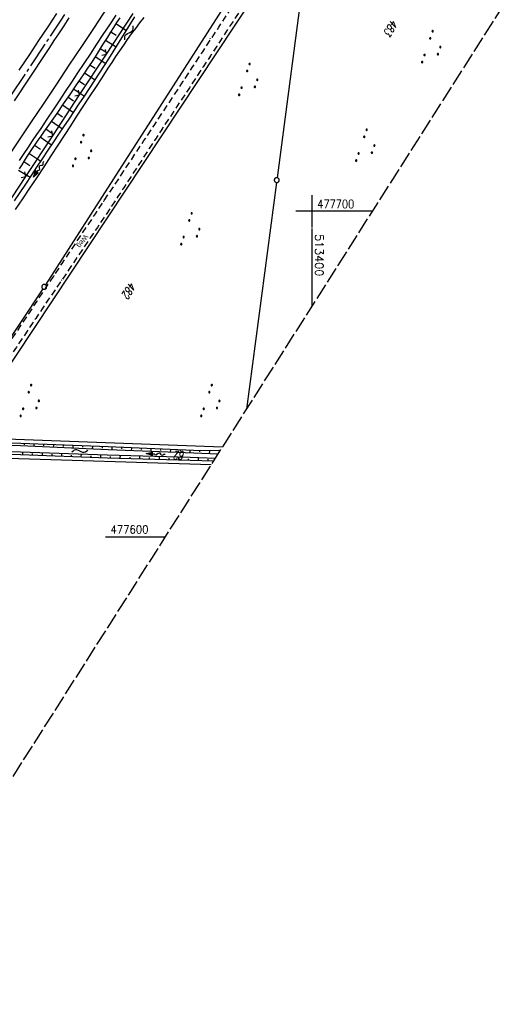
# Model space of a CAD drawing. Extents: x 512721 to 513460, y 476985 to 477919.
# Tile 21 of 23: x 513310 to 513460, y 477456 to 477759. Entities that reach past the tile are written whole.
import ezdxf

# ---------------------------------------------------------------- set-up
doc = ezdxf.new("R2010")
doc.units = 0
doc.header["$LTSCALE"] = 10
doc.header["$MEASUREMENT"] = 0
for name, pattern in [('ACHSE', [5.5, 4, -0.5, 0.5, -0.5]), ('LT00', [0]), ('LT11', [0.3, 0.2, -0.1]), ('LT14', [0.6, 0.5, -0.1])]:
    doc.linetypes.add(name, pattern=pattern)
doc.layers.get('0').update_dxf_attribs({"linetype": 'LT00'})
for name, color, linetype in [('--FLIEßRICHTPFEIL', 180, 'Continuous'), ('--WASSER_NUTZUNG', 180, 'Continuous'), ('-AX-020', 250, 'ACHSE'), ('DFK_AB_L', 21, 'LT00'), ('DFK_AB_P', 7, 'LT00'), ('DFK_FLUR_NR', 250, 'LT00'), ('DFK_GZPKT', 250, 'LT00'), ('DFK_KATASTER', 250, 'LT00'), ('DFK_NUTZUNG', 250, 'LT00'), ('DFK_TOPO-SYM', 252, 'LT00'), ('FELDWEG_TEXT', 1, 'Continuous'), ('V87_AFBR_BAB', 250, 'LT00'), ('V87_BOESCH', 250, 'LT00'), ('V87_BOSCHUNG', 250, 'LT00'), ('V87_FELDWEG', 250, 'LT11'), ('V87_GRABEN', 250, 'LT00'), ('V87_LD_MARK', 250, 'LT00'), ('V87_RASTER', 250, 'LT00'), ('V87_ZAUN', 40, 'LT00')]:
    doc.layers.add(name, color=color, linetype=linetype)
doc.layers.add('-BLATT_87-RAND', color=7, linetype='LT14', plot=False)
doc.styles.add('Beschrift', font='ARIAL.TTF')
doc.styles.get("Standard").update_dxf_attribs({"font": 'romans.shx'})

# ---------------------------------------------------------------- blocks, each defined once
blk = doc.blocks.new('SYMB7301')
at = {"color": 0, "linetype": 'ByBlock'}
for p, q in [((-0.128693, 0), (0, 0.128693)), ((0, -0.128693), (-0.128693, 0)), ((0, 0.128693), (0.128693, 0)), ((0.128693, 0), (0, -0.128693)), ((0.000059, -0.009738), (0.000059, 0.009897)), ((-0.00901, -0.004339), (-0.002225, -0.009749))]:
    blk.add_line(p, q, dxfattribs=at)
for points in [[(-0.002225, 0.009749), (-0.00901, 0.004339), (-0.00901, -0.004339)], [(0.01, 0), (0.006235, 0.007818), (-0.002225, 0.009749)], [(-0.002225, -0.009749), (0.006235, -0.007818), (0.01, 0)]]:
    blk.add_lwpolyline(points, dxfattribs=at)
blk = doc.blocks.new('SYMB7010')
at = {"color": 0, "linetype": 'ByBlock'}
for points in [[(-0.031408, 0.499213), (-0.093728, 0.49134), (-0.15457, 0.475719), (-0.212975, 0.452595), (-0.268021, 0.422333), (-0.31884, 0.385411), (-0.36463, 0.342411), (-0.40467, 0.29401), (-0.438329, 0.240973), (-0.465074, 0.184136), (-0.484486, 0.124395), (-0.496256, 0.062692), (-0.5002, 0)], [(-0.5002, 0), (-0.496256, -0.062692), (-0.484486, -0.124395), (-0.465075, -0.184136), (-0.438329, -0.240973), (-0.404671, -0.29401), (-0.36463, -0.342411), (-0.31884, -0.385411), (-0.268021, -0.422333), (-0.212975, -0.452595), (-0.154571, -0.475719), (-0.093728, -0.49134), (-0.031408, -0.499213), (0.031408, -0.499213)], [(0.5002, 0), (0.496256, 0.062692), (0.484485, 0.124395), (0.465074, 0.184136), (0.438329, 0.240973), (0.40467, 0.29401), (0.36463, 0.342411), (0.31884, 0.385411), (0.268021, 0.422333), (0.212975, 0.452595), (0.15457, 0.475719), (0.093728, 0.49134), (0.031408, 0.499213), (-0.031408, 0.499213)], [(0.031408, -0.499213), (0.093728, -0.491341), (0.15457, -0.475719), (0.212975, -0.452595), (0.268021, -0.422333), (0.31884, -0.385411), (0.36463, -0.342411), (0.404671, -0.294011), (0.438329, -0.240974), (0.465075, -0.184136), (0.484486, -0.124395), (0.496256, -0.062692), (0.500201, 0)]]:
    blk.add_lwpolyline(points, dxfattribs=at)
blk = doc.blocks.new('SYMB0003')
at = {"color": 0, "linetype": 'ByBlock'}
for p, q in [((-0.015712, 0), (0.010166, 0.012015)), ((0, -0.021257), (-0.015712, 0)), ((0.010166, 0.012015), (0, -0.021257))]:
    blk.add_line(p, q, dxfattribs=at)
for points in [[(-0.031395, 0.499013), (-0.093691, 0.491144), (-0.154509, 0.475528), (-0.21289, 0.452414), (-0.267913, 0.422164), (-0.318712, 0.385257), (-0.364484, 0.342274), (-0.404509, 0.293893), (-0.438154, 0.240877), (-0.464888, 0.184062), (-0.484292, 0.124345), (-0.496058, 0.062667), (-0.5, 0)], [(-0.5, 0), (-0.496058, -0.062667), (-0.484292, -0.124345), (-0.464888, -0.184062), (-0.438154, -0.240877), (-0.404509, -0.293893), (-0.364485, -0.342274), (-0.318712, -0.385257), (-0.267914, -0.422164), (-0.21289, -0.452414), (-0.154509, -0.475529), (-0.093691, -0.491144), (-0.031395, -0.499014), (0.031395, -0.499014)], [(0.5, 0), (0.496057, 0.062667), (0.484292, 0.124345), (0.464888, 0.184062), (0.438153, 0.240877), (0.404509, 0.293893), (0.364484, 0.342274), (0.318712, 0.385257), (0.267913, 0.422164), (0.21289, 0.452414), (0.154509, 0.475528), (0.093691, 0.491144), (0.031395, 0.499013), (-0.031395, 0.499013)], [(0.031395, -0.499014), (0.093691, -0.491144), (0.154509, -0.475529), (0.21289, -0.452414), (0.267914, -0.422164), (0.318712, -0.385257), (0.364485, -0.342274), (0.404509, -0.293893), (0.438154, -0.240877), (0.464889, -0.184062), (0.484292, -0.124345), (0.496058, -0.062667), (0.5, 0)]]:
    blk.add_lwpolyline(points, dxfattribs=at)
blk = doc.blocks.new('SYMB0011')
at = {"color": 0, "linetype": 'ByBlock'}
for p, q in [((0.5, 0), (-0.5, 0)), ((0, 0.5), (0, -0.5))]:
    blk.add_line(p, q, dxfattribs=at)
blk = doc.blocks.new('SYMB0024')
at = {"color": 0, "linetype": 'ByBlock'}
for p, q in [((-0.5, 0.5), (0, 0)), ((0, 0), (0.5, 0.5))]:
    blk.add_line(p, q, dxfattribs=at)
blk = doc.blocks.new('FLIEßRICHTPFEIL')
at = {"layer": '--FLIEßRICHTPFEIL'}
blk.add_hatch(color=256, dxfattribs=at).paths.add_polyline_path([(-1.95, 0.4875), (-1.95, -0.4875), (0, 0)])
for p, q in [((-1.95, 0.4875), (-1.95, -0.4875)), ((-1.95, 0.4875), (0, 0)), ((0, 0), (-1.95, -0.4875))]:
    blk.add_line(p, q, dxfattribs=at)
at = {"layer": '--FLIEßRICHTPFEIL', "start_tangent": (-1, 0), "end_tangent": (-1, 0)}
blk.add_spline([(-1.95, 0), (-2.4375, 0), (-2.925, 0.325), (-3.4125, 0), (-3.9, -0.325), (-4.3875, 0), (-4.875, 0.325), (-5.3625, 0), (-5.85, 0)], degree=3, dxfattribs=at)
blk = doc.blocks.new('SYMB7251')
at = {"color": 0, "linetype": 'ByBlock'}
for points in [[(-0.25, 0), (-0.208333, 0.028889), (-0.166667, 0.051111), (-0.125, 0.06), (-0.083333, 0.051111), (-0.041667, 0.028889), (0, 0)], [(0, 0), (0.041667, -0.028889), (0.083333, -0.051111), (0.125, -0.06), (0.166667, -0.051111), (0.208333, -0.028889), (0.25, 0)]]:
    blk.add_lwpolyline(points, dxfattribs=at)
blk = doc.blocks.new('SYMB7111')
at = {"color": 0, "linetype": 'ByBlock'}
for p, q in [((-0.13, 0.202919), (-0.13, 0.177081)), ((-0.125, 0.172895), (-0.125, 0.207105)), ((-0.12, 0.209164), (-0.12, 0.170836)), ((-0.115, 0.170204), (-0.115, 0.209796)), ((-0.11, 0.209164), (-0.11, 0.170836)), ((-0.105, 0.172895), (-0.105, 0.207105)), ((-0.1, 0.202919), (-0.1, 0.177081)), ((-0.095, 0.189874), (-0.095, 0.190146)), ((0.1, 0.202919), (0.1, 0.177081)), ((0.105, 0.172895), (0.105, 0.207105)), ((0.11, 0.209164), (0.11, 0.170836)), ((0.115, 0.170204), (0.115, 0.209796)), ((0.12, 0.209164), (0.12, 0.170836)), ((0.125, 0.172895), (0.125, 0.207105)), ((0.13, 0.202919), (0.13, 0.177081)), ((0.135, 0.189874), (0.135, 0.190146)), ((-0.515, -0.177081), (-0.515, -0.202919)), ((-0.51, -0.207105), (-0.51, -0.172895)), ((-0.505, -0.170836), (-0.505, -0.209164)), ((-0.5, -0.209796), (-0.5, -0.170204)), ((-0.495, -0.170836), (-0.495, -0.209164)), ((-0.49, -0.207105), (-0.49, -0.172895)), ((-0.485, -0.177081), (-0.485, -0.202919)), ((-0.48, -0.190126), (-0.48, -0.189854)), ((-0.285, -0.177081), (-0.285, -0.202919)), ((-0.28, -0.207105), (-0.28, -0.172895)), ((-0.275, -0.170836), (-0.275, -0.209164)), ((-0.27, -0.209796), (-0.27, -0.170204)), ((-0.265, -0.170836), (-0.265, -0.209164)), ((-0.26, -0.207105), (-0.26, -0.172895)), ((-0.255, -0.177081), (-0.255, -0.202919)), ((-0.25, -0.190126), (-0.25, -0.189854)), ((0.255, -0.177081), (0.255, -0.202919)), ((0.26, -0.207105), (0.26, -0.172895)), ((0.265, -0.170836), (0.265, -0.209164)), ((0.27, -0.209796), (0.27, -0.170204)), ((0.275, -0.170836), (0.275, -0.209164)), ((0.28, -0.207105), (0.28, -0.172895)), ((0.285, -0.177081), (0.285, -0.202919)), ((0.29, -0.190126), (0.29, -0.189854)), ((0.485, -0.177081), (0.485, -0.202919)), ((0.49, -0.207105), (0.49, -0.172895)), ((0.495, -0.170836), (0.495, -0.209164)), ((0.5, -0.209796), (0.5, -0.170204)), ((0.505, -0.170836), (0.505, -0.209164)), ((0.51, -0.207105), (0.51, -0.172895)), ((0.515, -0.177081), (0.515, -0.202919)), ((0.52, -0.190126), (0.52, -0.189854))]:
    blk.add_line(p, q, dxfattribs=at)
for points in [[(-0.095, 0.19), (-0.096981, 0.198678), (-0.10253, 0.205637), (-0.11055, 0.209499), (-0.11945, 0.209499), (-0.12747, 0.205637), (-0.133019, 0.198678), (-0.135, 0.19), (-0.133019, 0.181322), (-0.12747, 0.174363), (-0.11945, 0.170501), (-0.11055, 0.170501), (-0.10253, 0.174363), (-0.096981, 0.181322), (-0.095, 0.19)], [(0.135, 0.19), (0.133019, 0.198678), (0.12747, 0.205637), (0.11945, 0.209499), (0.11055, 0.209499), (0.10253, 0.205637), (0.096981, 0.198678), (0.095, 0.19), (0.096981, 0.181322), (0.10253, 0.174363), (0.11055, 0.170501), (0.11945, 0.170501), (0.12747, 0.174363), (0.133019, 0.181322), (0.135, 0.19)], [(-0.48, -0.19), (-0.481981, -0.181322), (-0.48753, -0.174363), (-0.49555, -0.170501), (-0.50445, -0.170501), (-0.51247, -0.174363), (-0.518019, -0.181322), (-0.52, -0.19), (-0.518019, -0.198678), (-0.51247, -0.205637), (-0.50445, -0.209499), (-0.49555, -0.209499), (-0.48753, -0.205637), (-0.481981, -0.198678), (-0.48, -0.19)], [(-0.25, -0.19), (-0.251981, -0.181322), (-0.25753, -0.174363), (-0.26555, -0.170501), (-0.27445, -0.170501), (-0.28247, -0.174363), (-0.288019, -0.181322), (-0.29, -0.19), (-0.288019, -0.198678), (-0.28247, -0.205637), (-0.27445, -0.209499), (-0.26555, -0.209499), (-0.25753, -0.205637), (-0.251981, -0.198678), (-0.25, -0.19)], [(0.29, -0.19), (0.288019, -0.181322), (0.28247, -0.174363), (0.27445, -0.170501), (0.26555, -0.170501), (0.25753, -0.174363), (0.251981, -0.181322), (0.25, -0.19), (0.251981, -0.198678), (0.25753, -0.205637), (0.26555, -0.209499), (0.27445, -0.209499), (0.28247, -0.205637), (0.288019, -0.198678), (0.29, -0.19)], [(0.52, -0.19), (0.518019, -0.181322), (0.51247, -0.174363), (0.50445, -0.170501), (0.49555, -0.170501), (0.48753, -0.174363), (0.481981, -0.181322), (0.48, -0.19), (0.481981, -0.198678), (0.48753, -0.205637), (0.49555, -0.209499), (0.50445, -0.209499), (0.51247, -0.205637), (0.518019, -0.198678), (0.52, -0.19)]]:
    blk.add_lwpolyline(points, dxfattribs=at)

msp = doc.modelspace()

# ---------------------------------------------------------------- linework, layer by layer
at = {"layer": '-AX-020', "ltscale": 0.2, "flags": 128}
msp.add_lwpolyline([(513366.25, 477824.83), (513355.82, 477808.87), (513344.83, 477792.14), (513333.82, 477775.43), (513322.78, 477758.74), (513311.72, 477742.06), (513300.63, 477725.4), (513289.52, 477708.75), (513278.39, 477692.12), (513267.24, 477675.5), (513256.08, 477658.89), (513244.9, 477642.29), (513233.71, 477625.7), (513222.5, 477609.12), (513211.29, 477592.54), (513200.07, 477575.97), (513188.84, 477559.41), (513177.6, 477542.84), (513166.37, 477526.28), (513154.8, 477509.24), (513142.5, 477491.11), (513130.2, 477472.99), (513117.9, 477454.86), (513105.61, 477436.73), (513093.33, 477418.59), (513081.06, 477400.44), (513068.81, 477382.28), (513056.57, 477364.12), (513044.34, 477345.94), (513032.14, 477327.75), (513019.96, 477309.55), (513007.8, 477291.33), (512995.67, 477273.09), (512983.57, 477254.83), (512971.49, 477236.55), (512959.45, 477218.25), (512947.45, 477199.93), (512935.48, 477181.58), (512923.55, 477163.21), (512911.66, 477144.81), (512899.82, 477126.38), (512888.03, 477107.93), (512876.28, 477089.44), (512864.58, 477070.92), (512854.16, 477054.3)], dxfattribs=at)
at = {"layer": '-BLATT_87-RAND'}
msp.add_lwpolyline([(513217.94, 477919.22), (512721.33, 477138.83), (512963.46, 476984.75), (513460.07, 477765.13), (513217.94, 477919.22)], dxfattribs=at)
at = {"layer": 'DFK_AB_L'}
for p, q in [((513399.22, 477803.85), (513318.09, 477677.41)), ((513317.26, 477676.16), (513151.91, 477428.3))]:
    msp.add_line(p, q, dxfattribs=at)
at = {"layer": 'DFK_KATASTER'}
for p, q in [((513292.75, 477631.13), (513399.73, 477792.42)), ((513400.04, 477792.3), (513389.27, 477710.33)), ((513389.07, 477708.85), (513379.91, 477639.17)), ((513372.49, 477627.52), (513293.09, 477630.47)), ((513369.04, 477622.09), (513296.29, 477624.42))]:
    msp.add_line(p, q, dxfattribs=at)
at = {"layer": 'V87_AFBR_BAB'}
for points in [[(513308.55, 477733.98), (513310.16, 477736.39), (513311.76, 477738.8), (513313.36, 477741.22), (513314.96, 477743.64), (513316.55, 477746.06), (513317.96, 477748.19), (513319.37, 477750.31), (513320.77, 477752.44), (513322.18, 477754.56), (513323.77, 477756.99), (513325.37, 477759.41)], [(513321.44, 477760.74), (513318.76, 477756.69), (513315.93, 477752.44), (513313.11, 477748.19), (513309.91, 477743.38)], [(513339.72, 477760.31), (513337.74, 477757.32), (513335.75, 477754.33), (513333.77, 477751.34), (513331.78, 477748.34), (513329.86, 477745.45), (513327.95, 477742.56), (513326.03, 477739.66), (513324.15, 477736.82), (513322.27, 477733.98), (513320.39, 477731.15), (513318.5, 477728.31), (513316.61, 477725.48), (513315.31, 477723.56), (513314.02, 477721.63), (513312.72, 477719.7), (513311.43, 477717.77), (513310, 477715.63)]]:
    msp.add_lwpolyline(points, dxfattribs=at)
at = {"layer": 'V87_BOESCH'}
msp.add_lwpolyline([(513340.92, 477759.48), (513339.94, 477758), (513338.98, 477756.51), (513338.03, 477755.02), (513337.09, 477753.52), (513336.15, 477752.02), (513335.21, 477750.51), (513334.27, 477749.01), (513333.31, 477747.52), (513332.17, 477745.77), (513331.02, 477744.03), (513329.86, 477742.29), (513328.69, 477740.56), (513327.51, 477738.84), (513325.52, 477735.92), (513323.52, 477733.01), (513321.51, 477730.1), (513319.5, 477727.21), (513317.47, 477724.31), (513316.59, 477723.07), (513315.72, 477721.83), (513314.85, 477720.59), (513314, 477719.34), (513313.15, 477718.08), (513312.32, 477716.81), (513311.54, 477715.56), (513310.77, 477714.31), (513310.02, 477713.05)], dxfattribs=at)
at = {"layer": 'V87_BOSCHUNG'}
for p, q in [((513338.12, 477755.15), (513339.76, 477754.1)), ((513339.75, 477757.7), (513342.98, 477755.58)), ((513336.52, 477752.6), (513339.83, 477750.51)), ((513334.92, 477750.06), (513336.58, 477749.02)), ((513333.33, 477747.54), (513336.62, 477745.42)), ((513331.7, 477745.04), (513333.34, 477743.96)), ((513328.37, 477740.09), (513330.03, 477738.97)), ((513330.04, 477742.56), (513333.34, 477740.36)), ((513326.68, 477737.62), (513330.02, 477735.34)), ((513324.99, 477735.15), (513326.67, 477733.99)), ((513323.3, 477732.68), (513326.66, 477730.34)), ((513319.88, 477727.75), (513323.31, 477725.37)), ((513321.59, 477730.22), (513323.29, 477729.04)), ((513318.16, 477725.3), (513319.9, 477724.09)), ((513316.43, 477722.84), (513319.97, 477720.38)), ((513314.7, 477720.37), (513316.51, 477719.13)), ((513313, 477717.85), (513316.68, 477715.43)), ((513309.8, 477712.68), (513313.41, 477710.5)), ((513311.37, 477715.28), (513313.21, 477714.13)), ((513311.5, 477628.61), (513311.49, 477628.23)), ((513314.5, 477628.49), (513314.48, 477627.72)), ((513317.5, 477628.38), (513317.49, 477627.99)), ((513320.5, 477628.26), (513320.47, 477627.47)), ((513323.5, 477628.14), (513323.48, 477627.74)), ((513326.5, 477628.02), (513326.47, 477627.22)), ((513329.49, 477627.9), (513329.48, 477627.5)), ((513332.49, 477627.78), (513332.46, 477626.97)), ((513311.03, 477626.1), (513311.01, 477625.27)), ((513314.02, 477625.57), (513314, 477625.15)), ((513317.03, 477625.88), (513317, 477625.03)), ((513320.01, 477625.34), (513320, 477624.91)), ((513323.02, 477625.66), (513323, 477624.8)), ((513326.01, 477625.11), (513325.99, 477624.68)), ((513329.02, 477625.43), (513328.99, 477624.56)), ((513332, 477624.88), (513331.99, 477624.44)), ((513335.02, 477625.21), (513334.99, 477624.32)), ((513335.49, 477627.66), (513335.47, 477627.25)), ((513338.49, 477627.54), (513338.46, 477626.72)), ((513341.01, 477625.02), (513340.98, 477624.12)), ((513341.48, 477627.42), (513341.47, 477627.01)), ((513344.48, 477627.3), (513344.45, 477626.48)), ((513347.01, 477624.86), (513346.98, 477623.95)), ((513347.48, 477627.18), (513347.46, 477626.77)), ((513350.48, 477627.06), (513350.45, 477626.24)), ((513353.01, 477624.7), (513352.98, 477623.78)), ((513353.47, 477626.94), (513353.46, 477626.53)), ((513356.47, 477626.81), (513356.44, 477626)), ((513359.47, 477626.69), (513359.45, 477626.29)), ((513362.46, 477626.57), (513362.44, 477625.76)), ((513365.46, 477626.5), (513365.45, 477626.07)), ((513368.46, 477626.45), (513368.44, 477625.52)), ((513371.46, 477626.4), (513371.45, 477625.9)), ((513338, 477624.66), (513337.99, 477624.21)), ((513344, 477624.49), (513343.98, 477624.04)), ((513350, 477624.32), (513349.98, 477623.86)), ((513355.99, 477624.15), (513355.98, 477623.69)), ((513359.01, 477624.53), (513358.98, 477623.6)), ((513361.99, 477623.98), (513361.98, 477623.52)), ((513365, 477624.36), (513364.97, 477623.43)), ((513367.99, 477623.8), (513367.97, 477623.34))]:
    msp.add_line(p, q, dxfattribs=at)
at = {"layer": 'V87_FELDWEG', "flags": 128}
for points in [[(513100.28, 477240.02), (513099.68, 477244.03), (513099.07, 477248.04), (513098.47, 477252.06), (513097.85, 477256.08), (513097.23, 477260.1), (513096.61, 477264.12), (513095.97, 477268.15), (513095.47, 477271.26), (513094.96, 477274.37), (513094.45, 477277.48), (513093.93, 477280.59), (513093.41, 477283.69), (513092.88, 477286.79), (513092.36, 477289.88), (513091.83, 477292.96), (513091.3, 477296.03), (513090.92, 477298.23), (513090.54, 477300.42), (513090.16, 477302.62), (513089.77, 477304.82), (513089.38, 477307.02), (513088.98, 477309.23), (513088.57, 477311.45), (513088.15, 477313.69), (513087.72, 477315.94), (513087.28, 477318.21), (513086.83, 477320.5), (513086.66, 477321.3), (513086.51, 477322.11), (513086.38, 477322.92), (513086.27, 477323.72), (513086.2, 477324.51), (513086.18, 477325.29), (513086.21, 477326.05), (513086.32, 477326.8), (513086.51, 477327.58), (513086.78, 477328.34), (513087.12, 477329.08), (513087.52, 477329.8), (513087.96, 477330.52), (513088.45, 477331.22), (513088.98, 477331.91), (513089.52, 477332.6), (513090.08, 477333.28), (513090.64, 477333.97), (513091.2, 477334.65), (513092.17, 477335.9), (513093.11, 477337.15), (513094, 477338.42), (513094.86, 477339.69), (513095.7, 477340.96), (513096.51, 477342.24), (513097.31, 477343.52), (513098.09, 477344.81), (513098.86, 477346.09), (513099.63, 477347.38), (513100.4, 477348.67), (513101.18, 477349.95), (513102.52, 477352.12), (513103.89, 477354.27), (513105.28, 477356.42), (513106.7, 477358.57), (513108.14, 477360.7), (513109.6, 477362.83), (513111.07, 477364.96), (513112.54, 477367.09), (513114.03, 477369.21), (513115.52, 477371.33), (513117.01, 477373.46), (513118.5, 477375.58), (513119.98, 477377.71), (513122.24, 477380.97), (513124.47, 477384.24), (513126.69, 477387.51), (513128.9, 477390.79), (513131.09, 477394.08), (513133.27, 477397.36), (513135.45, 477400.65), (513137.62, 477403.95), (513139.79, 477407.24), (513141.95, 477410.54), (513144.12, 477413.84), (513147.52, 477418.99), (513150.93, 477424.15), (513154.34, 477429.3), (513157.75, 477434.45), (513161.17, 477439.61), (513164.59, 477444.76), (513168.02, 477449.91), (513172.43, 477456.55), (513176.83, 477463.18), (513181.25, 477469.82), (513185.66, 477476.45), (513190.07, 477483.08), (513194.49, 477489.71), (513198.91, 477496.34), (513202.16, 477501.21), (513205.42, 477506.09), (513208.67, 477510.96), (513211.93, 477515.84), (513215.18, 477520.71), (513219.62, 477527.36), (513224.06, 477534.01), (513228.49, 477540.67), (513232.92, 477547.33), (513237.34, 477553.99), (513241.76, 477560.65), (513244.4, 477564.64), (513247.04, 477568.63), (513249.68, 477572.62), (513252.32, 477576.6), (513254.96, 477580.59), (513257.61, 477584.57), (513260.26, 477588.56), (513262.91, 477592.53), (513265.58, 477596.51), (513267.37, 477599.18), (513269.18, 477601.86), (513270.98, 477604.53), (513272.77, 477607.21), (513274.57, 477609.89), (513276.35, 477612.57), (513278.13, 477615.26), (513279.9, 477617.96), (513281.65, 477620.67), (513283.39, 477623.38), (513284.58, 477625.25), (513285.76, 477627.13), (513286.94, 477629.01), (513288.12, 477630.89), (513289.3, 477632.76), (513290.49, 477634.64), (513292.08, 477637.12), (513293.69, 477639.6), (513295.31, 477642.07), (513296.93, 477644.53), (513298.56, 477646.99), (513300.2, 477649.45), (513301.84, 477651.9), (513303.48, 477654.35), (513305.12, 477656.81), (513307.72, 477660.7), (513310.32, 477664.6), (513312.91, 477668.5), (513315.5, 477672.4), (513318.09, 477676.3), (513320.69, 477680.2), (513323.23, 477684.01), (513325.78, 477687.82), (513328.32, 477691.63), (513330.87, 477695.44), (513333.42, 477699.25), (513335.96, 477703.06), (513339.07, 477707.72), (513342.17, 477712.39), (513345.27, 477717.05), (513348.36, 477721.72), (513351.46, 477726.39), (513354.45, 477730.91), (513357.45, 477735.44), (513360.44, 477739.96), (513363.42, 477744.49), (513366.41, 477749.03), (513368.87, 477752.78), (513371.34, 477756.54), (513373.8, 477760.3), (513376.26, 477764.06), (513378.72, 477767.82), (513380.8, 477770.99), (513382.88, 477774.16), (513384.96, 477777.32), (513387.05, 477780.49), (513389.14, 477783.64), (513391.24, 477786.79), (513393.52, 477790.19), (513395.81, 477793.57), (513398.11, 477796.96), (513400.41, 477800.33), (513401.73, 477802.26)], [(513403.95, 477800.85), (513403.92, 477800.8), (513400.52, 477795.69), (513397.11, 477790.58), (513393.71, 477785.47), (513391.6, 477782.31), (513389.49, 477779.15), (513387.38, 477775.99), (513385.28, 477772.83), (513383.18, 477769.66), (513381.08, 477766.5), (513379, 477763.35), (513376.93, 477760.2), (513374.86, 477757.05), (513372.8, 477753.9), (513370.73, 477750.75), (513368.66, 477747.6), (513366.54, 477744.39), (513364.42, 477741.19), (513362.3, 477737.98), (513360.18, 477734.77), (513358.06, 477731.57), (513355.95, 477728.36), (513353.83, 477725.15), (513351.9, 477722.2), (513349.98, 477719.26), (513348.05, 477716.31), (513346.12, 477713.36), (513344.2, 477710.42), (513342.26, 477707.47), (513340.33, 477704.53), (513338.39, 477701.6), (513336.21, 477698.33), (513334.03, 477695.07), (513331.84, 477691.82), (513329.64, 477688.57), (513327.44, 477685.32), (513325.24, 477682.08), (513323.03, 477678.83), (513321.03, 477675.9), (513319.04, 477672.97), (513317.04, 477670.04), (513315.06, 477667.1), (513313.08, 477664.16), (513311.1, 477661.21), (513309.14, 477658.26), (513307.2, 477655.29), (513305.6, 477652.83), (513304.01, 477650.36), (513302.42, 477647.89), (513300.84, 477645.42), (513299.26, 477642.94), (513297.68, 477640.47), (513296.1, 477638), (513294.5, 477635.53), (513292.9, 477633.07), (513291.4, 477630.78), (513289.89, 477628.5), (513288.38, 477626.22), (513286.86, 477623.94), (513285.34, 477621.66), (513282.4, 477617.26), (513279.46, 477612.85), (513276.53, 477608.44), (513273.59, 477604.03), (513270.65, 477599.62), (513267.72, 477595.21), (513264.74, 477590.75), (513261.76, 477586.28), (513258.78, 477581.82), (513255.8, 477577.36), (513252.82, 477572.89), (513249.85, 477568.42), (513246.88, 477563.95), (513243.93, 477559.47), (513241.52, 477555.81), (513239.11, 477552.14), (513236.71, 477548.48), (513234.31, 477544.81), (513231.9, 477541.14), (513229.5, 477537.48), (513227.09, 477533.82), (513224.68, 477530.16), (513222.27, 477526.5), (513219.84, 477522.85), (513217.41, 477519.21), (513215.36, 477516.15), (513213.3, 477513.11), (513211.25, 477510.07), (513209.18, 477507.02), (513207.12, 477503.98), (513205.06, 477500.94), (513203, 477497.9), (513200.94, 477494.86), (513198.13, 477490.68), (513195.33, 477486.5), (513192.54, 477482.31), (513189.75, 477478.13), (513186.97, 477473.93), (513184.19, 477469.74), (513181.41, 477465.54), (513178.64, 477461.35), (513175.86, 477457.15), (513173.08, 477452.96), (513170.3, 477448.76), (513167.61, 477444.73), (513164.93, 477440.69), (513162.24, 477436.65), (513159.55, 477432.62), (513156.87, 477428.58), (513154.19, 477424.54), (513151.51, 477420.5), (513148.85, 477416.45), (513146.19, 477412.39), (513144.38, 477409.62), (513142.57, 477406.84), (513140.76, 477404.06), (513138.95, 477401.28), (513137.14, 477398.5), (513135.32, 477395.72), (513133.5, 477392.95), (513131.67, 477390.18), (513129.83, 477387.42), (513127.98, 477384.67), (513126.12, 477381.92), (513124.24, 477379.19), (513122.35, 477376.46), (513120.97, 477374.5), (513119.59, 477372.55), (513118.2, 477370.6), (513116.82, 477368.65), (513115.43, 477366.7), (513114.06, 477364.75), (513112.69, 477362.79), (513111.34, 477360.82), (513110, 477358.84), (513108.68, 477356.85), (513107.39, 477354.85), (513106.11, 477352.83), (513104.87, 477350.79), (513103.66, 477348.74), (513103.14, 477347.82), (513102.62, 477346.91), (513102.1, 477346), (513101.57, 477345.09), (513101.03, 477344.18), (513100.48, 477343.28), (513099.72, 477342.09), (513098.93, 477340.92), (513098.12, 477339.76), (513097.29, 477338.62), (513096.45, 477337.49), (513095.6, 477336.37), (513095, 477335.6), (513094.4, 477334.83), (513093.79, 477334.07), (513093.15, 477333.3), (513092.61, 477332.67), (513092.07, 477332.04), (513091.53, 477331.39), (513091, 477330.74), (513090.5, 477330.08), (513090.04, 477329.41), (513089.62, 477328.72), (513089.27, 477328.02), (513088.98, 477327.29), (513088.78, 477326.55), (513088.67, 477325.9), (513088.62, 477325.24), (513088.63, 477324.56), (513088.67, 477323.88), (513088.75, 477323.19), (513088.85, 477322.49), (513088.96, 477321.79), (513089.09, 477321.1), (513089.5, 477318.76), (513089.91, 477316.44), (513090.31, 477314.15), (513090.7, 477311.87), (513091.09, 477309.61), (513091.47, 477307.36), (513091.86, 477305.11), (513092.24, 477302.87), (513092.62, 477300.64), (513093, 477298.4), (513093.39, 477296.16), (513093.92, 477293.11), (513094.46, 477290.04), (513094.99, 477286.97), (513095.54, 477283.89), (513096.07, 477280.8), (513096.61, 477277.71), (513097.14, 477274.62), (513097.67, 477271.52), (513098.19, 477268.43), (513098.76, 477264.93), (513099.32, 477261.43), (513099.87, 477257.93), (513100.41, 477254.44), (513100.94, 477250.94), (513101.47, 477247.45), (513101.99, 477243.95), (513102.52, 477240.46)]]:
    msp.add_lwpolyline(points, dxfattribs=at)
at = {"layer": 'V87_GRABEN'}
for points in [[(513308.56, 477703.22), (513310.29, 477705.8), (513312.01, 477708.39), (513313.73, 477710.98), (513315.44, 477713.57), (513317.16, 477716.17), (513318.88, 477718.76), (513320.61, 477721.34), (513322.17, 477723.68), (513323.75, 477726.01), (513325.32, 477728.35), (513326.89, 477730.68), (513328.47, 477733.02), (513330.03, 477735.36), (513331.59, 477737.7), (513333.14, 477740.05), (513334.68, 477742.41), (513336.21, 477744.77), (513337.56, 477746.9), (513338.91, 477749.04), (513340.25, 477751.19), (513341.58, 477753.34), (513342.92, 477755.49), (513344.25, 477757.64), (513345.58, 477759.79)], [(513308.9, 477700.56), (513311.11, 477703.84), (513313.31, 477707.12), (513315.5, 477710.42), (513317.68, 477713.72), (513319.85, 477717.02), (513322.01, 477720.33), (513323.93, 477723.29), (513325.85, 477726.25), (513327.76, 477729.21), (513329.68, 477732.17), (513331.6, 477735.13), (513333.52, 477738.09), (513335.45, 477741.05), (513337.39, 477744.01), (513338.56, 477745.77), (513339.73, 477747.53), (513340.91, 477749.29), (513342.11, 477751.04), (513343.32, 477752.77), (513344.55, 477754.49), (513345.8, 477756.19), (513347.08, 477757.87), (513348.38, 477759.52)], [(513371.78, 477626.4), (513363.54, 477626.53), (513337.36, 477627.59), (513310.45, 477628.66), (513293.69, 477629.08)], [(513371.16, 477625.41), (513363.66, 477625.72), (513337.33, 477626.76), (513310.43, 477627.89), (513293.7, 477628.23)], [(513292.7, 477625.7), (513310.4, 477625.29), (513337.12, 477624.24), (513362.54, 477623.5), (513369.8, 477623.29)], [(513293.02, 477626.68), (513310.4, 477626.13), (513337.08, 477625.13), (513362.57, 477624.43), (513370.37, 477624.19)]]:
    msp.add_lwpolyline(points, dxfattribs=at)
at = {"layer": 'V87_LD_MARK'}
msp.add_lwpolyline([(513336.86, 477762.29), (513333, 477756.48), (513329.14, 477750.67), (513325.28, 477744.86), (513321.41, 477739.06), (513317.54, 477733.26), (513313.67, 477727.46), (513305.46, 477715.17)], dxfattribs=at)
at = {"layer": 'V87_RASTER'}
for p, q in [((513400, 477705), (513400, 477695)), ((513400, 477705), (513400, 477695)), ((513418.62, 477700), (513395, 477700)), ((513400, 477694.74), (513400, 477670.74)), ((513336.48, 477600), (513354.98, 477600))]:
    msp.add_line(p, q, dxfattribs=at)
at = {"layer": 'V87_ZAUN'}
for p, q in [((513336.81, 477748.27), (513345.07, 477760.78)), ((513328.54, 477735.75), (513336.81, 477748.27)), ((513320.28, 477723.23), (513328.54, 477735.75)), ((513312.01, 477710.72), (513320.28, 477723.23)), ((513303.74, 477698.2), (513312.01, 477710.72))]:
    msp.add_line(p, q, dxfattribs=at)

# ---------------------------------------------------------------- block references
at = {"layer": '--FLIEßRICHTPFEIL'}
for p, rotation in [((513314.36, 477710.5), 236.288707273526), ((513349.05, 477625.57), 177.7761333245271)]:
    msp.add_blockref('FLIEßRICHTPFEIL', p, dxfattribs=dict(at, rotation=rotation))
at = {"layer": '--WASSER_NUTZUNG', "zscale": 10}
for p, xscale, yscale, rotation in [((513343.75, 477754.84), 9.999999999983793, 9.999999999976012, 59.99999999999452), ((513328.64, 477626.31), 9.99999999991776, 9.999999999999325, 187.1509920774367)]:
    msp.add_blockref('SYMB7251', p, dxfattribs=dict(at, xscale=xscale, yscale=yscale, rotation=rotation))
at = {"layer": 'DFK_AB_P', "xscale": 1.499999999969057, "yscale": 1.5, "zscale": 1.5, "rotation": 251.2881100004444}
msp.add_blockref('SYMB0003', (513317.68, 477676.78), dxfattribs=at)
at = {"layer": 'DFK_GZPKT', "xscale": 1.499999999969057, "yscale": 1.5, "zscale": 1.5, "rotation": 251.2881100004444}
msp.add_blockref('SYMB7010', (513389.17, 477709.59), dxfattribs=at)
at = {"layer": 'DFK_NUTZUNG', "yscale": 10, "zscale": 10, "rotation": 251.28826}
for p, xscale in [((513437.3, 477749.98), 10), ((513381.03, 477739.93), 10), ((513417.02, 477719.72), 10), ((513329.94, 477718.09), 10), ((513363.21, 477694.03), 10), ((513313.85, 477641.27), 9.99999999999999), ((513369.38, 477641.27), 10)]:
    msp.add_blockref('SYMB7111', p, dxfattribs=dict(at, xscale=xscale))
at = {"layer": 'DFK_TOPO-SYM', "xscale": 0.1, "yscale": 0.1, "zscale": 0.1, "rotation": 359.99968}
msp.add_blockref('SYMB7301', (513368.68, 477753.04), dxfattribs=at)
at = {"layer": 'V87_FELDWEG', "xscale": 0.09999999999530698, "yscale": 0.09999999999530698, "zscale": 0.1, "rotation": 237.5288994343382}
for p in [(513366.41, 477749.03), (513368.66, 477747.6), (513351.46, 477726.39), (513353.83, 477725.15), (513335.96, 477703.06), (513338.39, 477701.6), (513320.69, 477680.2), (513323.03, 477678.83)]:
    msp.add_blockref('SYMB0011', p, dxfattribs=at)
at = {"layer": 'V87_ZAUN', "xscale": 2.099999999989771, "yscale": 2.100000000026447, "zscale": 2.1, "rotation": 56.5601994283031}
for p in [(513336.81, 477748.27), (513328.54, 477735.75), (513320.28, 477723.23), (513312.01, 477710.72)]:
    msp.add_blockref('SYMB0024', p, dxfattribs=at)

# ---------------------------------------------------------------- texts
at = {"layer": 'DFK_FLUR_NR', "oblique": 13.754, "width": 0.75}
for s, rotation, p in [('483', 237.5289, (513424.6, 477759.18)), ('482', 237.5289, (513344.04, 477678.51)), ('62', 179.9997, (513360.97, 477626.25))]:
    msp.add_text(s, height=2.5, rotation=rotation, dxfattribs=at).set_placement(p)
at = {"layer": 'FELDWEG_TEXT', "style": 'Beschrift'}
msp.add_text('Weg', height=1.5, rotation=236.8959, dxfattribs=at).set_placement((513330.02, 477692.99))
at = {"layer": 'V87_RASTER'}
for s, rotation, width, p in [(' 477700', 359.9987, 0.884, (513400.12, 477701)), (' 513400', 269.9988, 1.01, (513401, 477694.74)), (' 477600', 359.9987, 0.911, (513336.48, 477601))]:
    msp.add_text(s, height=2.5, rotation=rotation, dxfattribs=dict(at, width=width)).set_placement(p)

doc.saveas('drawing.dxf')
